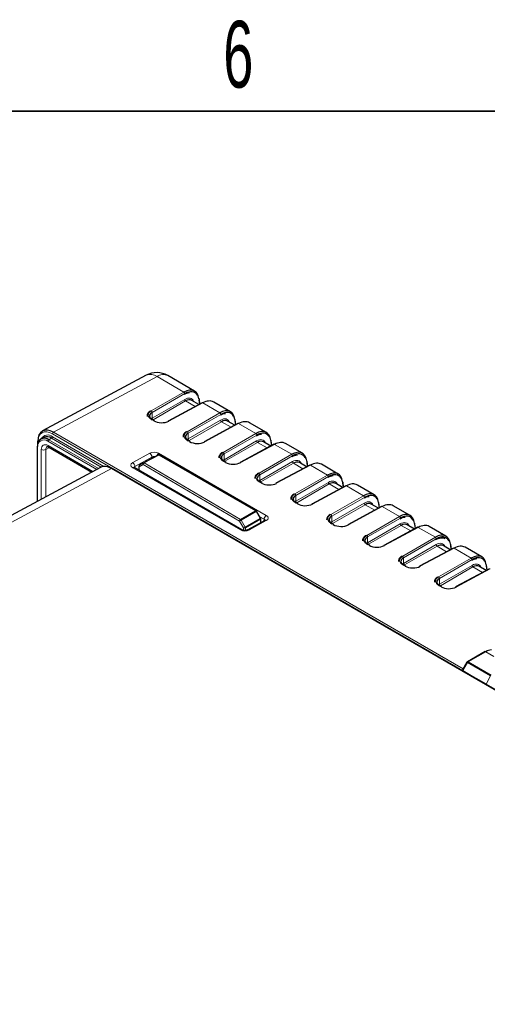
# Paper-space layout 'Blatt2' of a CAD drawing. Header units: millimetres. Extents: x 5 to 418, y 2 to 292.
# Tile 51 of 53: x 277 to 302, y 236 to 287. Entities that reach past the tile are written whole.
import ezdxf

# ---------------------------------------------------------------- set-up
doc = ezdxf.new("R2010")
doc.units = ezdxf.units.MM
doc.layers.add('SLD-0', color=7, linetype='Continuous')
doc.styles.add('SLDTEXTSTYLE0', font='TXT', dxfattribs={"width": 0.605})

psp = doc.layouts.new('Blatt2')

# ---------------------------------------------------------------- linework, layer by layer
at = {"color": 7, "linetype": 'Continuous', "lineweight": 25}
for p, q in [((283.77, 268.648), (278.324, 265.724)), ((286.307, 267.821), (284.905, 268.63)), ((286.7, 267.202), (284.923, 266.248)), ((286.534, 267.113), (286.155, 267.332)), ((286.588, 267.142), (286.556, 267.391)), ((288.193, 266.732), (287.31, 267.242)), ((284.194, 266.259), (284.072, 266.329)), ((288.585, 266.113), (286.809, 265.159)), ((288.419, 266.024), (288.04, 266.243)), ((288.474, 266.053), (288.442, 266.302)), ((290.078, 265.644), (289.196, 266.153)), ((278.051, 265.156), (278.051, 264.913)), ((278.384, 265.387), (278.242, 265.309)), ((286.08, 265.17), (285.958, 265.24)), ((290.305, 264.936), (289.926, 265.155)), ((290.36, 264.965), (290.327, 265.214)), ((291.964, 264.555), (291.081, 265.065)), ((278.043, 264.895), (278.043, 262.026)), ((278.646, 264.88), (280.915, 263.57)), ((290.471, 265.025), (288.695, 264.07)), ((283.622, 264.055), (283.415, 263.935)), ((283.622, 264.055), (283.623, 264.055)), ((283.623, 264.055), (284.39, 264.468)), ((289.538, 261.534), (284.456, 264.467)), ((287.965, 264.082), (287.843, 264.152)), ((292.191, 263.847), (291.811, 264.066)), ((292.245, 263.876), (292.213, 264.125)), ((281.372, 263.816), (254.041, 249.121)), ((330.672, 235.645), (281.977, 263.755)), ((288.791, 260.54), (283.138, 263.804)), ((283.382, 263.878), (283.382, 263.663)), ((292.356, 263.936), (290.58, 262.982)), ((293.849, 263.467), (292.967, 263.976)), ((289.851, 262.993), (289.729, 263.063)), ((294.076, 262.759), (293.697, 262.978)), ((294.131, 262.788), (294.099, 263.037)), ((294.242, 262.848), (292.466, 261.893)), ((295.735, 262.378), (294.852, 262.888)), ((291.737, 261.904), (291.615, 261.975)), ((296.016, 261.699), (295.984, 261.948)), ((289.77, 261.149), (289.562, 261.51)), ((296.128, 261.759), (294.352, 260.805)), ((295.962, 261.67), (295.583, 261.889)), ((297.621, 261.29), (296.738, 261.799)), ((289.989, 261.033), (289.098, 260.537)), ((289.779, 260.916), (289.779, 261.116)), ((289.987, 261.032), (289.989, 261.033)), ((293.622, 260.816), (293.5, 260.886)), ((298.013, 260.67), (296.237, 259.716)), ((297.848, 260.581), (297.468, 260.8)), ((297.902, 260.611), (297.87, 260.86)), ((299.506, 260.201), (298.624, 260.711)), ((295.508, 259.727), (295.386, 259.798)), ((299.899, 259.582), (298.123, 258.628)), ((299.733, 259.493), (299.354, 259.712)), ((299.788, 259.522), (299.756, 259.771)), ((301.392, 259.113), (300.509, 259.622)), ((297.393, 258.639), (297.271, 258.709)), ((301.784, 258.493), (300.008, 257.539)), ((301.619, 258.404), (301.239, 258.623)), ((301.673, 258.434), (301.641, 258.683)), ((299.279, 257.55), (299.157, 257.621)), ((301.558, 254.148), (300.632, 253.613)), ((300.608, 253.589), (300.376, 253.188)), ((300.387, 253.15), (301.094, 252.742)), ((301.094, 252.742), (301.094, 252.72)), ((301.608, 252.445), (301.094, 252.742))]:
    psp.add_line(p, q, dxfattribs=at)
at = {"color": 7, "linetype": 'Continuous', "lineweight": 18}
for p, q in [((284.336, 268.581), (278.896, 265.66)), ((285.748, 267.766), (284.336, 268.581)), ((284.033, 266.777), (285.748, 267.766)), ((285.795, 267.684), (284.08, 266.695)), ((284.08, 266.396), (285.789, 267.382)), ((285.836, 267.3), (284.127, 266.314)), ((286.732, 267.198), (284.956, 266.244)), ((286.34, 267.009), (285.836, 267.3)), ((286.567, 267.131), (286.538, 267.356)), ((287.633, 266.678), (286.732, 267.198)), ((284.08, 266.695), (284.08, 266.396)), ((285.918, 265.688), (287.633, 266.678)), ((287.681, 266.596), (285.965, 265.606)), ((284.162, 266.256), (284.04, 266.326)), ((285.965, 265.307), (287.674, 266.293)), ((287.721, 266.211), (286.013, 265.225)), ((288.618, 266.109), (286.842, 265.155)), ((288.226, 265.92), (287.721, 266.211)), ((288.453, 266.042), (288.424, 266.267)), ((289.519, 265.589), (288.618, 266.109)), ((301.094, 252.736), (278.848, 265.578)), ((278.896, 265.66), (300.408, 253.242)), ((285.965, 265.606), (285.965, 265.307)), ((287.804, 264.6), (289.519, 265.589)), ((281.166, 263.705), (278.608, 265.182)), ((278.795, 265.342), (278.656, 265.264)), ((278.656, 265.264), (281.265, 263.758)), ((281.409, 263.834), (278.795, 265.342)), ((278.843, 265.424), (281.546, 263.864)), ((286.047, 265.167), (285.925, 265.238)), ((289.566, 265.507), (287.851, 264.518)), ((287.851, 264.219), (289.56, 265.204)), ((289.607, 265.123), (287.898, 264.137)), ((290.111, 264.832), (289.607, 265.123)), ((290.338, 264.953), (290.309, 265.179)), ((278.062, 264.867), (278.062, 262.037)), ((278.258, 262.142), (278.258, 264.752)), ((278.688, 264.856), (278.492, 264.751)), ((278.492, 264.751), (278.492, 262.268)), ((278.612, 264.956), (280.965, 263.597)), ((283.057, 264.064), (283.949, 264.56)), ((284.42, 264.555), (290.072, 261.292)), ((287.851, 264.518), (287.851, 264.219)), ((290.503, 265.021), (288.727, 264.067)), ((291.405, 264.5), (290.503, 265.021)), ((284.064, 264.357), (283.173, 263.861)), ((284.423, 264.464), (283.656, 264.052)), ((283.656, 264.052), (288.72, 261.078)), ((284.064, 264.293), (284.064, 264.357)), ((289.505, 261.532), (284.423, 264.464)), ((287.933, 264.079), (287.811, 264.149)), ((289.69, 263.511), (291.405, 264.5)), ((291.452, 264.419), (289.737, 263.429)), ((289.737, 263.13), (291.446, 264.116)), ((291.493, 264.034), (289.784, 263.048)), ((291.997, 263.743), (291.493, 264.034)), ((292.224, 263.865), (292.195, 264.09)), ((281.945, 263.752), (254.46, 248.975)), ((330.639, 235.642), (281.945, 263.752)), ((288.71, 260.533), (283.057, 263.797)), ((283.173, 263.861), (283.175, 263.782)), ((283.607, 263.97), (283.401, 263.851)), ((283.401, 263.851), (283.401, 263.652)), ((288.672, 260.996), (283.607, 263.97)), ((292.389, 263.932), (290.613, 262.978)), ((293.29, 263.412), (292.389, 263.932)), ((289.818, 262.99), (289.696, 263.061)), ((289.737, 263.429), (289.737, 263.13)), ((291.575, 262.423), (293.29, 263.412)), ((293.337, 263.33), (291.622, 262.341)), ((291.622, 262.041), (293.331, 263.027)), ((294.11, 262.776), (294.081, 263.001)), ((293.378, 262.946), (291.669, 261.96)), ((294.274, 262.844), (292.498, 261.89)), ((293.883, 262.655), (293.378, 262.946)), ((295.176, 262.323), (294.274, 262.844)), ((291.704, 261.902), (291.582, 261.972)), ((291.622, 262.341), (291.622, 262.041)), ((293.461, 261.334), (295.176, 262.323)), ((295.223, 262.242), (293.508, 261.252)), ((293.508, 260.953), (295.217, 261.939)), ((288.72, 261.078), (289.505, 261.532)), ((289.539, 261.497), (288.754, 261.043)), ((289.747, 261.136), (289.539, 261.497)), ((295.264, 261.857), (293.555, 260.871)), ((296.16, 261.755), (294.384, 260.801)), ((295.768, 261.566), (295.264, 261.857)), ((295.995, 261.688), (295.966, 261.913)), ((297.061, 261.235), (296.16, 261.755)), ((288.878, 260.635), (288.672, 260.996)), ((288.754, 261.043), (288.96, 260.682)), ((288.96, 260.682), (289.747, 261.136)), ((289.761, 261.089), (288.974, 260.635)), ((290.072, 261.025), (289.181, 260.529)), ((289.952, 261.089), (289.732, 261.216)), ((289.761, 260.906), (289.761, 261.089)), ((289.95, 261.011), (289.952, 261.089)), ((293.508, 261.252), (293.508, 260.953)), ((295.346, 260.245), (297.061, 261.235)), ((297.109, 261.153), (295.393, 260.164)), ((288.878, 260.511), (288.878, 260.635)), ((288.974, 260.635), (288.974, 260.507)), ((293.59, 260.813), (293.468, 260.883)), ((295.393, 259.864), (297.102, 260.85)), ((297.15, 260.769), (295.441, 259.783)), ((298.046, 260.667), (296.27, 259.712)), ((297.654, 260.477), (297.15, 260.769)), ((297.881, 260.599), (297.852, 260.824)), ((298.947, 260.146), (298.046, 260.667)), ((295.393, 260.164), (295.393, 259.864)), ((297.232, 259.157), (298.947, 260.146)), ((298.994, 260.065), (297.279, 259.075)), ((295.475, 259.725), (295.353, 259.795)), ((297.279, 258.776), (298.988, 259.762)), ((299.035, 259.68), (297.326, 258.694)), ((299.931, 259.578), (298.155, 258.624)), ((299.54, 259.389), (299.035, 259.68)), ((299.766, 259.511), (299.737, 259.736)), ((300.833, 259.058), (299.931, 259.578)), ((297.279, 259.075), (297.279, 258.776)), ((299.118, 258.068), (300.833, 259.058)), ((300.88, 258.976), (299.165, 257.987)), ((297.361, 258.636), (297.239, 258.706)), ((299.165, 257.687), (300.874, 258.673)), ((300.921, 258.592), (299.212, 257.606)), ((301.817, 258.49), (300.041, 257.535)), ((301.425, 258.3), (300.921, 258.592)), ((301.652, 258.422), (301.623, 258.647)), ((299.165, 257.987), (299.165, 257.687)), ((299.246, 257.547), (299.125, 257.618)), ((301.592, 254.145), (300.666, 253.61)), ((302.02, 253.897), (301.592, 254.145)), ((300.632, 253.575), (300.387, 253.15)), ((301.85, 252.872), (300.632, 253.575)), ((300.666, 253.61), (301.883, 252.907)), ((301.608, 252.445), (301.85, 252.872))]:
    psp.add_line(p, q, dxfattribs=at)
at = {"color": 7, "linetype": 'Continuous', "lineweight": 18, "flags": 128}
for points in [[(289.539, 261.497), (289.547, 261.501), (289.554, 261.505), (289.559, 261.508), (289.562, 261.51), (289.562, 261.51)], [(289.747, 261.136), (289.755, 261.141), (289.762, 261.145), (289.767, 261.147), (289.77, 261.149), (289.77, 261.149)], [(289.989, 261.033), (289.989, 261.033), (290.007, 261.04), (290.027, 261.04), (290.049, 261.035), (290.072, 261.025)], [(300.608, 253.589), (300.609, 253.589), (300.612, 253.587), (300.617, 253.584), (300.624, 253.58), (300.632, 253.575)]]:
    psp.add_lwpolyline(points, dxfattribs=at)
at = {"color": 7, "linetype": 'Continuous', "lineweight": 25}
for centre, radius, start, end in [((284.321, 267.62), 1.167, 60.0027, 118.234), ((286.521, 267.385), 0.036, 9.9943, 63.5533), ((286.712, 267.171), 0.0329, 53.6075, 112.9571), ((284.18, 266.229), 0.033, 65.3536, 124.5837), ((284.936, 266.217), 0.0329, 53.6075, 112.9571), ((288.406, 266.296), 0.036, 9.9943, 63.5533), ((288.598, 266.083), 0.0329, 53.6075, 112.9571), ((278.084, 265.154), 0.0324, 111.662, 175.6627), ((278.424, 264.981), 0.366, 50.7968, 189.2141), ((278.55, 264.999), 0.422, 54.4751, 113.2514), ((286.066, 265.14), 0.033, 65.3536, 124.5837), ((286.822, 265.129), 0.0329, 53.6075, 112.9571), ((290.292, 265.208), 0.036, 9.9943, 63.5533), ((278.075, 264.892), 0.0324, 111.6583, 175.6617), ((290.484, 264.994), 0.0329, 53.6075, 112.9571), ((284.423, 264.409), 0.0667, 60.0102, 118.2657), ((287.952, 264.052), 0.033, 65.3536, 124.5837), ((288.708, 264.04), 0.0329, 53.6075, 112.9571), ((292.178, 264.119), 0.036, 9.9943, 63.5533), ((281.963, 263.725), 0.033, 65.3602, 124.6041), ((283.449, 263.878), 0.0667, 120.0054, 180), ((292.369, 263.906), 0.0329, 53.6075, 112.9571), ((289.837, 262.963), 0.033, 65.3536, 124.5837), ((290.593, 262.952), 0.0329, 53.6075, 112.9571), ((294.063, 263.03), 0.036, 9.9943, 63.5533), ((294.255, 262.817), 0.0329, 53.6075, 112.9571), ((295.949, 261.942), 0.036, 9.9943, 63.5533), ((289.505, 261.477), 0.0667, 30.005, 60.0102), ((291.723, 261.874), 0.033, 65.3536, 124.5837), ((292.479, 261.863), 0.0329, 53.6075, 112.9571), ((296.14, 261.729), 0.0329, 53.6075, 112.9571), ((289.713, 261.116), 0.0667, 0, 30.005), ((293.608, 260.786), 0.033, 65.3536, 124.5837), ((294.364, 260.774), 0.0329, 53.6075, 112.9571), ((297.834, 260.853), 0.036, 9.9943, 63.5533), ((298.026, 260.64), 0.0329, 53.6075, 112.9571), ((295.494, 259.697), 0.033, 65.3536, 124.5837), ((296.25, 259.686), 0.0329, 53.6075, 112.9571), ((299.72, 259.765), 0.036, 9.9943, 63.5533), ((299.912, 259.552), 0.0329, 53.6075, 112.9571), ((297.38, 258.609), 0.033, 65.3536, 124.5837), ((298.136, 258.597), 0.0329, 53.6075, 112.9571), ((301.606, 258.676), 0.036, 9.9943, 63.5533), ((299.265, 257.52), 0.033, 65.3536, 124.5837), ((300.021, 257.509), 0.0329, 53.6075, 112.9571), ((301.937, 253.582), 0.66, 94.0567, 121.5659), ((300.666, 253.556), 0.0667, 119.9973, 150)]:
    psp.add_arc(centre, radius, start, end, dxfattribs=at)
at = {"color": 7, "linetype": 'Continuous', "lineweight": 18}
for centre, radius, start, end in [((283.994, 268.117), 0.576, 53.5902, 112.9416), ((284.662, 268.126), 0.56, 64.3429, 125.5944), ((285.695, 267.681), 0.0995, 1.7014, 58.2757), ((285.888, 267.384), 0.0995, 181.7014, 238.2757), ((286.518, 267.388), 0.0385, 301.7565, 3.7188), ((283.98, 266.692), 0.0995, 1.7014, 58.2757), ((287.581, 266.593), 0.0995, 1.7014, 58.2757), ((284.058, 266.299), 0.033, 65.3536, 124.5837), ((284.179, 266.399), 0.0995, 181.7014, 238.2757), ((287.774, 266.296), 0.0995, 181.7014, 238.2757), ((288.403, 266.3), 0.0385, 301.7565, 3.7188), ((278.951, 265.573), 0.102, 121.9646, 177.4465), ((285.866, 265.604), 0.0995, 1.7014, 58.2757), ((289.467, 265.504), 0.0995, 1.7014, 58.2757), ((278.085, 265.159), 0.0335, 185.6325, 245.6876), ((278.395, 264.921), 0.337, 50.7968, 189.2141), ((278.596, 265.126), 0.388, 50.2563, 150.3765), ((278.71, 265.178), 0.102, 121.9645, 177.4465), ((278.741, 265.429), 0.102, 301.9646, 357.4465), ((285.944, 265.211), 0.033, 65.3536, 124.5837), ((286.065, 265.31), 0.0995, 181.7014, 238.2757), ((289.659, 265.207), 0.0995, 181.7014, 238.2757), ((290.289, 265.211), 0.0385, 301.7565, 3.7188), ((278.076, 264.898), 0.0335, 185.6323, 245.6879), ((278.376, 264.98), 0.257, 242.6574, 296.7538), ((278.694, 264.947), 0.0823, 173.7643, 234.9235), ((283.812, 264.347), 0.253, 2.1919, 57.2026), ((284.555, 264.339), 0.254, 121.9546, 159.5723), ((287.752, 264.515), 0.0995, 1.7014, 58.2757), ((282.92, 263.851), 0.253, 2.1919, 57.2026), ((283.658, 264.005), 0.0614, 126.0761, 214.8763), ((283.709, 263.965), 0.101, 121.4634, 177.3981), ((283.636, 264.025), 0.0327, 53.4876, 114.4447), ((284.404, 264.438), 0.0327, 53.4876, 114.4447), ((284.442, 264.437), 0.033, 65.3636, 124.6018), ((287.83, 264.122), 0.033, 65.3536, 124.5837), ((287.95, 264.222), 0.0995, 181.7014, 238.2757), ((291.352, 264.416), 0.0995, 1.7014, 58.2757), ((291.545, 264.119), 0.0995, 181.7014, 238.2757), ((292.175, 264.123), 0.0385, 301.7565, 3.7188), ((283.104, 263.729), 0.0826, 65.4136, 124.5237), ((283.415, 263.881), 0.0332, 185.4669, 245.1818), ((283.451, 263.886), 0.0614, 126.0761, 214.8763), ((289.637, 263.426), 0.0995, 1.7014, 58.2757), ((289.715, 263.033), 0.033, 65.3536, 124.5837), ((289.836, 263.133), 0.0995, 181.7014, 238.2757), ((293.238, 263.327), 0.0995, 1.7014, 58.2757), ((293.431, 263.03), 0.0995, 181.7014, 238.2757), ((294.06, 263.034), 0.0385, 301.7565, 3.7188), ((291.523, 262.338), 0.0995, 1.7014, 58.2757), ((291.601, 261.945), 0.033, 65.3536, 124.5837), ((291.722, 262.044), 0.0995, 181.7014, 238.2757), ((295.124, 262.239), 0.0995, 1.7014, 58.2757), ((295.316, 261.942), 0.0995, 181.7014, 238.2757), ((295.946, 261.946), 0.0385, 301.7565, 3.7188), ((289.524, 261.504), 0.033, 65.3636, 124.6018), ((289.457, 261.451), 0.0936, 28.8709, 58.9307), ((288.773, 260.992), 0.101, 121.4634, 177.3981), ((295.428, 249.275), 13.529, 119.5572, 119.9574), ((288.672, 260.998), 0.0936, 28.8709, 58.9307), ((289.667, 261.088), 0.0936, 1.0784, 31.1382), ((289.747, 261.119), 0.033, 295.3879, 354.638), ((290.208, 261.075), 0.256, 122.0096, 176.824), ((293.408, 261.249), 0.0995, 1.7014, 58.2757), ((293.607, 260.956), 0.0995, 181.7014, 238.2757), ((297.009, 261.15), 0.0995, 1.7014, 58.2757), ((288.756, 260.47), 0.0787, 63.2818, 126.1375), ((295.634, 248.914), 13.529, 119.5572, 119.9574), ((288.926, 260.725), 0.102, 242.2461, 298.0425), ((288.88, 260.633), 0.0936, 1.0784, 31.1382), ((289.132, 260.459), 0.0851, 54.7958, 112.9199), ((293.486, 260.856), 0.033, 65.3536, 124.5837), ((297.202, 260.853), 0.0995, 181.7014, 238.2757), ((297.832, 260.857), 0.0385, 301.7565, 3.7188), ((295.294, 260.161), 0.0995, 1.7014, 58.2757), ((298.895, 260.062), 0.0995, 1.7014, 58.2757), ((295.372, 259.768), 0.033, 65.3536, 124.5837), ((295.493, 259.867), 0.0995, 181.7014, 238.2757), ((299.087, 259.765), 0.0995, 181.7014, 238.2757), ((299.717, 259.769), 0.0385, 301.7565, 3.7188), ((297.18, 259.072), 0.0995, 1.7014, 58.2757), ((300.78, 258.973), 0.0995, 1.7014, 58.2757), ((297.258, 258.679), 0.033, 65.3536, 124.5837), ((297.379, 258.779), 0.0995, 181.7014, 238.2757), ((300.973, 258.676), 0.0995, 181.7014, 238.2757), ((301.603, 258.68), 0.0385, 301.7565, 3.7188), ((299.065, 257.984), 0.0995, 1.7014, 58.2757), ((299.143, 257.591), 0.033, 65.3536, 124.5837), ((299.264, 257.69), 0.0995, 181.7014, 238.2757), ((301.572, 254.118), 0.0335, 54.3824, 114.3071), ((300.646, 253.583), 0.0335, 54.3824, 114.3071), ((300.716, 253.529), 0.0962, 121.9547, 151.1444)]:
    psp.add_arc(centre, radius, start, end, dxfattribs=at)
at = {"color": 7, "linetype": 'Continuous', "lineweight": 25}
for centre, major_axis, ratio, start_param, end_param in [((285.733, 266.805), (0.569, 1.019), 0.567804, 5.629371, 7.042738), ((285.781, 266.778), (0.536, 0.961), 0.567218, 5.969994, 7.042273), ((285.828, 266.751), (0.324, 0.583), 0.566193, 6.273948, 7.041462), ((286.717, 266.237), (0.598, 1.002), 0.586803, 0.008503, 0.776018), ((284.439, 266.494), (0.5, -0.009), 0.565524, 2.383335, 3.936678), ((287.619, 265.716), (0.569, 1.019), 0.567804, 5.629371, 7.042738), ((287.667, 265.69), (0.536, 0.961), 0.567218, 5.969994, 7.042273), ((284.439, 266.195), (0.5, -0.007), 0.568312, 2.381127, 2.5905), ((284.562, 266.479), (0.567, -0.009), 0.56692, 3.935579, 5.488922), ((287.713, 265.662), (0.324, 0.583), 0.566193, 6.273948, 7.041462), ((288.603, 265.149), (0.598, 1.002), 0.586803, 0.008503, 0.776018), ((278.896, 264.707), (-0.582, 1.012), 0.577221, 5.499042, 7.069522), ((286.325, 265.406), (0.5, -0.009), 0.565524, 2.383335, 3.936678), ((289.505, 264.628), (0.569, 1.019), 0.567804, 5.629371, 7.042738), ((289.553, 264.601), (0.536, 0.961), 0.567218, 5.969994, 7.042273), ((286.325, 265.107), (0.5, -0.007), 0.568312, 2.381127, 2.5905), ((286.448, 265.39), (0.567, -0.009), 0.56692, 3.935579, 5.488922), ((289.599, 264.574), (0.324, 0.583), 0.566193, 6.273948, 7.041462), ((290.488, 264.06), (0.598, 1.002), 0.586803, 0.008503, 0.776018), ((288.211, 264.317), (0.5, -0.009), 0.565524, 2.383335, 3.936678), ((291.39, 263.539), (0.569, 1.019), 0.567804, 5.629371, 7.042738), ((291.438, 263.513), (0.536, 0.961), 0.567218, 5.969994, 7.042273), ((288.211, 264.018), (0.5, -0.007), 0.568312, 2.381127, 2.5905), ((288.333, 264.302), (0.567, -0.009), 0.56692, 3.935579, 5.488922), ((291.484, 263.485), (0.324, 0.583), 0.566193, 6.273948, 7.041462), ((292.374, 262.971), (0.598, 1.002), 0.586803, 0.008503, 0.776018), ((281.944, 262.799), (-0.582, 1.012), 0.577225, 5.499017, 6.266732), ((293.276, 262.451), (0.569, 1.019), 0.567804, 5.629371, 7.042738), ((293.324, 262.424), (0.536, 0.961), 0.567218, 5.969994, 7.042273), ((290.096, 263.229), (0.5, -0.009), 0.565524, 2.383335, 3.936678), ((290.096, 262.929), (0.5, -0.007), 0.568312, 2.381127, 2.5905), ((290.219, 263.213), (0.567, -0.009), 0.56692, 3.935579, 5.488922), ((293.37, 262.396), (0.324, 0.583), 0.566193, 6.273948, 7.041462), ((294.259, 261.883), (0.598, 1.002), 0.586803, 0.008503, 0.776018), ((295.161, 261.362), (0.569, 1.019), 0.567804, 5.629371, 7.042738), ((291.982, 262.14), (0.5, -0.009), 0.565524, 2.383335, 3.936678), ((291.982, 261.841), (0.5, -0.007), 0.568312, 2.381127, 2.5905), ((295.209, 261.336), (0.536, 0.961), 0.567218, 5.969994, 7.042273), ((295.256, 261.308), (0.324, 0.583), 0.566193, 6.273948, 7.041462), ((292.105, 262.125), (0.567, -0.009), 0.56692, 3.935579, 5.488922), ((296.145, 260.794), (0.598, 1.002), 0.586803, 0.008503, 0.776018), ((297.047, 260.274), (0.569, 1.019), 0.567804, 5.629371, 7.042738), ((293.868, 261.052), (0.5, -0.009), 0.565524, 2.383335, 3.936678), ((293.868, 260.752), (0.5, -0.007), 0.568312, 2.381127, 2.5905), ((297.095, 260.247), (0.536, 0.961), 0.567218, 5.969994, 7.042273), ((293.99, 261.036), (0.567, -0.009), 0.56692, 3.935579, 5.488922), ((297.141, 260.219), (0.324, 0.583), 0.566193, 6.273948, 7.041462), ((298.031, 259.706), (0.598, 1.002), 0.586803, 0.008503, 0.776018), ((295.753, 259.963), (0.5, -0.009), 0.565524, 2.383335, 3.936678), ((298.933, 259.185), (0.569, 1.019), 0.567804, 5.629371, 7.042738), ((298.981, 259.158), (0.536, 0.961), 0.567218, 5.969994, 7.042273), ((295.753, 259.664), (0.5, -0.007), 0.568312, 2.381127, 2.5905), ((295.876, 259.948), (0.567, -0.009), 0.56692, 3.935579, 5.488922), ((299.027, 259.131), (0.324, 0.583), 0.566193, 6.273948, 7.041462), ((299.916, 258.617), (0.598, 1.002), 0.586803, 0.008503, 0.776018), ((297.639, 258.875), (0.5, -0.009), 0.565524, 2.383335, 3.936678), ((300.818, 258.097), (0.569, 1.019), 0.567804, 5.629371, 7.042738), ((300.866, 258.07), (0.536, 0.961), 0.567218, 5.969994, 7.042273), ((297.639, 258.575), (0.5, -0.007), 0.568312, 2.381127, 2.5905), ((297.762, 258.859), (0.567, -0.009), 0.56692, 3.935579, 5.488922), ((300.913, 258.042), (0.324, 0.583), 0.566193, 6.273948, 7.041462), ((299.524, 257.786), (0.5, -0.009), 0.565524, 2.383335, 3.936678), ((299.524, 257.487), (0.5, -0.007), 0.568312, 2.381127, 2.5905), ((299.647, 257.771), (0.567, -0.009), 0.56692, 3.935579, 5.488922), ((300.453, 253.188), (0.0809, 0.0217), 0.51759, 2.664011, 3.619289), ((301.609, 252.367), (-0.0222, 0.0812), 0.512471, 5.028851, 5.805584)]:
    psp.add_ellipse(centre, major_axis=major_axis, ratio=ratio, start_param=start_param, end_param=end_param, dxfattribs=at)
at = {"color": 7, "linetype": 'Continuous', "lineweight": 18}
for centre, major_axis, ratio, start_param, end_param in [((285.78, 266.777), (0.357, 0.641), 0.567218, 5.847759, 7.042273), ((285.781, 266.778), (0.536, 0.961), 0.567218, 5.628905, 5.969994), ((284.44, 266.549), (0.567, -0.009), 0.56692, 2.382236, 3.935579), ((287.665, 265.689), (0.357, 0.641), 0.567218, 5.847759, 7.042273), ((287.667, 265.69), (0.536, 0.961), 0.567218, 5.628905, 5.969994), ((278.849, 264.68), (-0.55, 0.953), 0.577199, 5.498027, 7.068508), ((286.326, 265.461), (0.567, -0.009), 0.56692, 2.382236, 3.935579), ((278.612, 264.548), (-0.25, 0.433), 0.577199, 5.498027, 7.068506), ((289.551, 264.6), (0.357, 0.641), 0.567218, 5.847759, 7.042273), ((289.553, 264.601), (0.536, 0.961), 0.567218, 5.628905, 5.969994), ((278.73, 264.616), (-0.171, 0.286), 0.576925, 6.260887, 7.059625), ((284.184, 264.424), (0.333, -0.005), 0.566913, 0.794286, 2.364778), ((288.212, 264.372), (0.567, -0.009), 0.56692, 2.382236, 3.935579), ((283.293, 263.928), (0.334, -0.005), 0.566574, 2.364467, 3.934959), ((284.182, 264.287), (0.167, -0.005), 0.576669, 1.332376, 2.374114), ((291.437, 263.512), (0.357, 0.641), 0.567218, 5.847759, 7.042273), ((291.438, 263.513), (0.536, 0.961), 0.567218, 5.628905, 5.969994), ((283.291, 263.791), (0.167, -0.01), 0.55459, 2.388038, 3.185055), ((290.097, 263.284), (0.567, -0.009), 0.56692, 2.382236, 3.935579), ((293.322, 262.423), (0.357, 0.641), 0.567218, 5.847759, 7.042273), ((293.324, 262.424), (0.536, 0.961), 0.567218, 5.628905, 5.969994), ((291.983, 262.195), (0.567, -0.009), 0.56692, 2.382236, 3.935579), ((295.208, 261.335), (0.357, 0.641), 0.567218, 5.847759, 7.042273), ((295.209, 261.336), (0.536, 0.961), 0.567218, 5.628905, 5.969994), ((289.834, 261.024), (0.167, 0), 0.556571, 6.257812, 7.069661), ((289.836, 261.161), (0.333, -0.005), 0.56692, 5.506986, 7.077477), ((293.868, 261.107), (0.567, -0.009), 0.56692, 2.382236, 3.935579), ((297.093, 260.246), (0.357, 0.641), 0.567218, 5.847759, 7.042273), ((297.095, 260.247), (0.536, 0.961), 0.567218, 5.628905, 5.969994), ((288.946, 260.665), (0.333, -0.005), 0.567272, 3.935594, 5.506086), ((295.754, 260.018), (0.567, -0.009), 0.56692, 2.382236, 3.935579), ((298.979, 259.158), (0.357, 0.641), 0.567218, 5.847759, 7.042273), ((298.981, 259.158), (0.536, 0.961), 0.567218, 5.628905, 5.969994), ((297.64, 258.929), (0.567, -0.009), 0.56692, 2.382236, 3.935579), ((300.866, 258.07), (0.536, 0.961), 0.567218, 5.628905, 5.969994), ((300.865, 258.069), (0.357, 0.641), 0.567218, 5.847759, 7.042273), ((299.525, 257.841), (0.567, -0.009), 0.56692, 2.382236, 3.935579)]:
    psp.add_ellipse(centre, major_axis=major_axis, ratio=ratio, start_param=start_param, end_param=end_param, dxfattribs=at)
at = {"color": 7, "linetype": 'Continuous', "lineweight": 25}
for points, knots in [([(285.78, 267.653), (285.818, 267.674), (285.913, 267.725), (285.996, 267.733), (286.046, 267.737)], [0, 0, 0, 0, 0.402631, 1, 1, 1, 1]), ([(283.999, 266.78), (283.968, 266.759), (283.889, 266.707), (283.814, 266.607), (283.813, 266.525), (283.813, 266.493)], [0, 0, 0, 0, 0.277382, 0.709392, 1, 1, 1, 1]), ([(287.666, 266.565), (287.704, 266.585), (287.799, 266.636), (287.882, 266.644), (287.932, 266.649)], [0, 0, 0, 0, 0.402631, 1, 1, 1, 1]), ([(285.884, 265.691), (285.853, 265.671), (285.775, 265.618), (285.7, 265.519), (285.699, 265.437), (285.699, 265.404)], [0, 0, 0, 0, 0.277382, 0.709392, 1, 1, 1, 1]), ([(289.551, 265.476), (289.59, 265.497), (289.685, 265.548), (289.768, 265.555), (289.817, 265.56)], [0, 0, 0, 0, 0.402631, 1, 1, 1, 1]), ([(278.563, 264.904), (278.563, 264.904), (278.564, 264.906), (278.569, 264.909), (278.614, 264.897), (278.641, 264.883), (278.646, 264.88)], [0, 0, 0, 0, 0.052928, 0.545912, 0.902792, 1, 1, 1, 1]), ([(287.77, 264.602), (287.739, 264.582), (287.661, 264.53), (287.585, 264.43), (287.585, 264.348), (287.584, 264.315)], [0, 0, 0, 0, 0.277382, 0.709392, 1, 1, 1, 1]), ([(291.437, 264.388), (291.475, 264.408), (291.57, 264.459), (291.653, 264.467), (291.703, 264.472)], [0, 0, 0, 0, 0.402631, 1, 1, 1, 1]), ([(283.138, 263.804), (283.131, 263.809), (283.118, 263.818), (283.119, 263.818), (283.119, 263.817)], [0, 0, 0, 0, 0.582951, 1, 1, 1, 1]), ([(289.655, 263.514), (289.625, 263.493), (289.546, 263.441), (289.471, 263.342), (289.47, 263.26), (289.47, 263.227)], [0, 0, 0, 0, 0.277382, 0.709392, 1, 1, 1, 1]), ([(293.323, 263.299), (293.361, 263.32), (293.456, 263.37), (293.539, 263.378), (293.588, 263.383)], [0, 0, 0, 0, 0.402631, 1, 1, 1, 1]), ([(291.541, 262.425), (291.51, 262.405), (291.432, 262.353), (291.356, 262.253), (291.356, 262.171), (291.356, 262.138)], [0, 0, 0, 0, 0.277382, 0.709392, 1, 1, 1, 1]), ([(295.208, 262.211), (295.247, 262.231), (295.342, 262.282), (295.424, 262.29), (295.474, 262.294)], [0, 0, 0, 0, 0.402631, 1, 1, 1, 1]), ([(290.006, 261.045), (290.007, 261.045), (290.008, 261.046), (289.996, 261.038), (289.989, 261.033)], [0, 0, 0, 0, 0.378971, 1, 1, 1, 1]), ([(293.427, 261.337), (293.396, 261.316), (293.317, 261.264), (293.242, 261.165), (293.241, 261.083), (293.241, 261.05)], [0, 0, 0, 0, 0.277382, 0.709392, 1, 1, 1, 1]), ([(297.094, 261.122), (297.132, 261.143), (297.227, 261.193), (297.31, 261.201), (297.36, 261.206)], [0, 0, 0, 0, 0.402631, 1, 1, 1, 1]), ([(289.098, 260.537), (289.087, 260.532), (289.065, 260.521), (289.011, 260.508), (288.946, 260.503), (288.878, 260.509), (288.823, 260.524), (288.8, 260.536), (288.791, 260.54)], [0, 0, 0, 0, 0.153969, 0.316054, 0.494258, 0.681908, 0.868084, 1, 1, 1, 1]), ([(295.312, 260.248), (295.282, 260.228), (295.203, 260.176), (295.128, 260.076), (295.127, 259.994), (295.127, 259.961)], [0, 0, 0, 0, 0.277382, 0.709392, 1, 1, 1, 1]), ([(298.98, 260.034), (299.018, 260.054), (299.113, 260.105), (299.196, 260.113), (299.245, 260.117)], [0, 0, 0, 0, 0.402631, 1, 1, 1, 1]), ([(299.245, 260.117), (299.261, 260.121), (299.344, 260.14), (299.401, 260.107), (299.448, 260.08)], [0, 0, 0, 0, 0.18411, 1, 1, 1, 1]), ([(297.198, 259.16), (297.167, 259.139), (297.089, 259.087), (297.013, 258.988), (297.013, 258.906), (297.012, 258.873)], [0, 0, 0, 0, 0.277382, 0.709392, 1, 1, 1, 1]), ([(300.865, 258.945), (300.903, 258.966), (300.998, 259.016), (301.081, 259.024), (301.131, 259.029)], [0, 0, 0, 0, 0.402631, 1, 1, 1, 1]), ([(299.083, 258.071), (299.053, 258.051), (298.974, 257.999), (298.899, 257.899), (298.898, 257.817), (298.898, 257.784)], [0, 0, 0, 0, 0.277382, 0.709392, 1, 1, 1, 1])]:
    psp.add_open_spline(points, degree=3, knots=knots, dxfattribs=at)
at = {"layer": 'SLD-0', "lineweight": 35}
psp.add_line((408, 282.5), (26, 282.5), dxfattribs=at)

# ---------------------------------------------------------------- texts
at = {"layer": 'SLD-0', "insert": (288.603, 287.243), "char_height": 3.5, "attachment_point": 2, "style": 'SLDTEXTSTYLE0'}
psp.add_mtext('6', dxfattribs=at)

doc.saveas('drawing.dxf')
